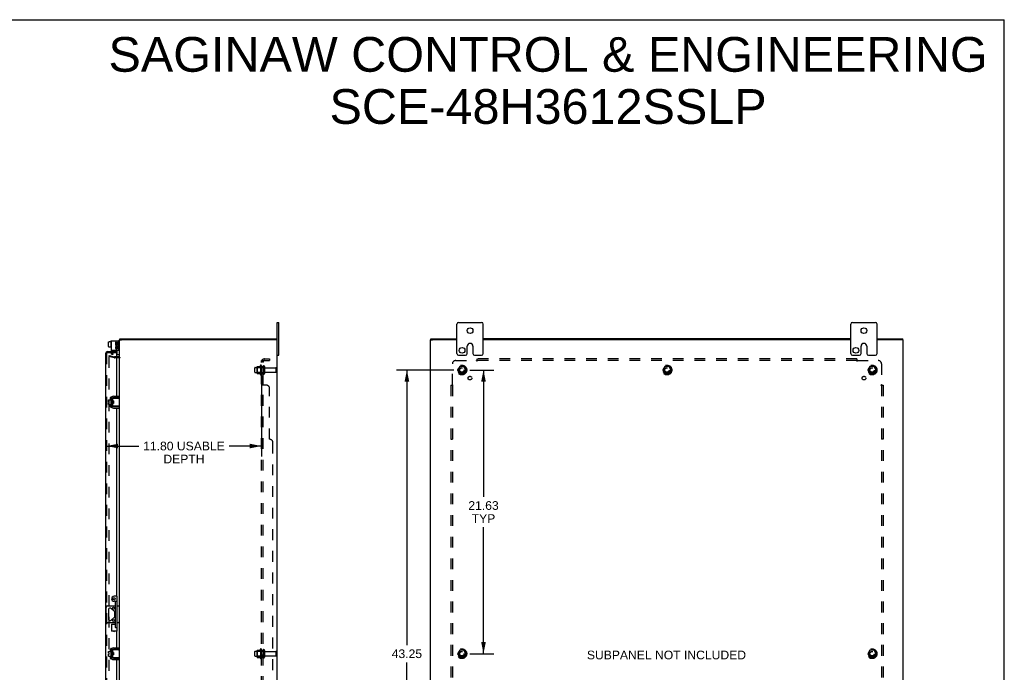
# Model space of a CAD drawing. Header units: inches. Extents: x 0 to 150, y 0 to 97.
# Tile 7 of 7: x 75 to 150, y 47 to 97. Entities that reach past the tile are written whole.
import ezdxf

# ---------------------------------------------------------------- set-up
doc = ezdxf.new("R2010")
doc.units = ezdxf.units.IN
doc.header["$LTSCALE"] = 8.25
doc.header["$MEASUREMENT"] = 0
doc.linetypes.add('HIDDEN', pattern=[0.2, 0.1, -0.1])
doc.layers.get('0').update_dxf_attribs({"linetype": 'CONTINUOUS'})
for name, color, linetype in [('DEFAULT_2', 8, 'HIDDEN'), ('DIMENSIONS', 7, 'CONTINUOUS'), ('DOOR_ASSEMBLY', 7, 'CONTINUOUS'), ('SUBPANEL', 7, 'CONTINUOUS')]:
    doc.layers.add(name, color=color, linetype=linetype)
doc.styles.get("Standard").update_dxf_attribs({"font": 'arial.ttf'})
doc.dimstyles.new('DIMSTYLE_1', dxfattribs={"dimtxt": 0.661765, "dimasz": 0.882353, "dimexe": 0.09, "dimexo": 0.07, "dimgap": 0.0375, "dimtad": 0, "dimtih": 1, "dimtoh": 1, "dimzin": 4, "dimdsep": 46, "dimtxsty": 'Standard', "dimblk": '_FILLED', "dimblk1": '_FILLED', "dimblk2": '_FILLED', "dimcen": 0.09, "dimadec": 3, "dimazin": 1, "dimtfac": 1, "dimtdec": 3, "dimtofl": 0, "dimtmove": 0, "dimatfit": 3, "dimldrblk": '_FILLED', "dimfxl": 0, "dimtolj": 1, "dimtzin": 4, "dimarcsym": 0})

# ---------------------------------------------------------------- blocks, each defined once
blk = doc.blocks.new('_FILLED')
at = {"color": 0, "linetype": 'ByBlock'}
blk.add_solid([(0, 0), (-1, 0.2), (-1, -0.2)], dxfattribs=at)
blk = doc.blocks.new('*D5')
at = {"layer": 'DIMENSIONS', "color": 2, "linetype": 'Continuous'}
for p, q in [((93.412, 69.884), (93.412, 63.768)), ((81.614, 64.562), (84.078, 64.562)), ((93.412, 64.562), (90.949, 64.562))]:
    blk.add_line(p, q, dxfattribs=at)
at = {"layer": 'DIMENSIONS', "color": 2, "linetype": 'Continuous', "xscale": 0.8823529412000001, "yscale": 0.8823529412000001, "zscale": 0.8823529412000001, "rotation": 180}
blk.add_blockref('_FILLED', (81.614, 64.562), dxfattribs=at)
at = {"layer": 'DIMENSIONS', "color": 2, "linetype": 'Continuous', "xscale": 0.8823529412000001, "yscale": 0.8823529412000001, "zscale": 0.8823529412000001}
blk.add_blockref('_FILLED', (93.412, 64.562), dxfattribs=at)
at = {"layer": 'DIMENSIONS', "color": 2, "linetype": 'Continuous', "insert": (87.513, 64.893), "char_height": 0.66176, "width": 6.20927, "attachment_point": 2, "line_spacing_factor": 0.9}
blk.add_mtext('11.80 USABLE\\PDEPTH', dxfattribs=at)
blk = doc.blocks.new('*D10')
at = {"layer": 'DIMENSIONS', "color": 2, "linetype": 'Continuous'}
for p, q in [((109.296, 70.356), (111.123, 70.356)), ((110.329, 70.356), (110.329, 60.69)), ((110.329, 48.731), (110.329, 58.373)), ((109.296, 48.731), (111.123, 48.731))]:
    blk.add_line(p, q, dxfattribs=at)
at = {"layer": 'DIMENSIONS', "color": 2, "linetype": 'Continuous', "xscale": 0.8823529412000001, "yscale": 0.8823529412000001, "zscale": 0.8823529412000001}
for p, rotation in [((110.329, 70.356), 90), ((110.329, 48.731), 270)]:
    blk.add_blockref('_FILLED', p, dxfattribs=dict(at, rotation=rotation))
at = {"layer": 'DIMENSIONS', "color": 2, "linetype": 'Continuous', "insert": (110.329, 60.359), "char_height": 0.6618, "width": 2.31249, "attachment_point": 2, "line_spacing_factor": 0.9}
blk.add_mtext('21.63\\PTYP', dxfattribs=at)
blk = doc.blocks.new('*D11')
at = {"layer": 'DIMENSIONS', "color": 2, "linetype": 'Continuous'}
for p, q in [((108.061, 70.356), (103.7, 70.356)), ((104.494, 70.356), (104.494, 49.393)), ((104.494, 27.106), (104.494, 48.07)), ((108.061, 27.106), (103.7, 27.106))]:
    blk.add_line(p, q, dxfattribs=at)
at = {"layer": 'DIMENSIONS', "color": 2, "linetype": 'Continuous', "xscale": 0.8823529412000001, "yscale": 0.8823529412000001, "zscale": 0.8823529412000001}
for p, rotation in [((104.494, 70.356), 90), ((104.494, 27.106), 270)]:
    blk.add_blockref('_FILLED', p, dxfattribs=dict(at, rotation=rotation))
at = {"layer": 'DIMENSIONS', "color": 2, "linetype": 'Continuous', "insert": (104.494, 49.062), "char_height": 0.6618, "width": 2.31249, "attachment_point": 2, "line_spacing_factor": 0.9}
blk.add_mtext('43.25', dxfattribs=at)

msp = doc.modelspace()

# ---------------------------------------------------------------- linework, layer by layer
at = {"color": 7, "linetype": 'Continuous'}
for p, q in [((0, 97.059), (150, 97.059)), ((150, 0), (150, 97.059)), ((94.612, 73.981), (94.747, 73.981)), ((94.747, 71.481), (94.747, 73.981)), ((108.304, 71.606), (108.304, 73.856)), ((108.429, 73.981), (110.179, 73.981)), ((110.304, 71.606), (110.304, 73.856)), ((138.304, 71.606), (138.304, 73.856)), ((138.429, 73.981), (140.179, 73.981)), ((140.304, 71.606), (140.304, 73.856)), ((81.76, 72.141), (81.76, 72.496)), ((81.77, 72.507), (81.828, 72.507)), ((81.77, 72.13), (81.828, 72.13)), ((81.828, 72.507), (81.828, 72.524)), ((81.828, 72.524), (81.935, 72.524)), ((81.828, 72.114), (81.828, 72.13)), ((81.828, 72.114), (81.935, 72.114)), ((81.935, 72.559), (81.935, 72.072)), ((81.945, 72.569), (81.965, 72.569)), ((81.945, 72.062), (81.965, 72.062)), ((82.532, 72.581), (82.519, 72.581)), ((82.612, 72.656), (82.757, 72.656)), ((82.632, 72.656), (82.632, 72.731)), ((94.612, 72.656), (94.465, 72.656)), ((94.582, 72.656), (94.582, 72.731)), ((106.304, 72.656), (106.454, 72.656)), ((106.329, 72.656), (106.329, 72.731)), ((109.085, 71.606), (109.085, 72.169)), ((109.522, 72.169), (109.522, 71.606)), ((139.085, 71.606), (139.085, 72.169)), ((139.522, 72.169), (139.522, 71.606)), ((142.304, 72.656), (142.154, 72.656)), ((142.279, 72.656), (142.279, 72.731)), ((82.425, 71.529), (82.425, 71.844)), ((82.572, 71.519), (82.435, 71.519)), ((94.612, 71.481), (94.747, 71.481)), ((108.429, 71.481), (108.96, 71.481)), ((109.647, 71.481), (110.179, 71.481)), ((138.429, 71.481), (138.96, 71.481)), ((139.647, 71.481), (140.179, 71.481)), ((82.579, 68.249), (82.579, 68.353)), ((81.76, 67.94), (81.76, 68.076)), ((81.76, 67.94), (81.828, 67.94)), ((81.76, 67.726), (81.76, 67.872)), ((81.76, 67.872), (81.828, 67.872)), ((81.77, 68.086), (81.935, 68.086)), ((81.77, 67.716), (81.935, 67.716)), ((81.828, 67.872), (81.828, 67.94)), ((81.935, 68.15), (81.935, 67.663)), ((81.945, 68.16), (81.965, 68.16)), ((81.945, 67.653), (81.965, 67.653)), ((81.975, 68.22), (81.978, 68.22)), ((81.975, 67.593), (81.978, 67.593)), ((82.079, 68.189), (82.079, 67.624)), ((82.083, 68.018), (82.079, 68.025)), ((82.079, 67.817), (82.086, 67.805)), ((82.083, 68.024), (82.083, 68.209)), ((82.083, 67.604), (82.083, 67.789)), ((82.087, 67.919), (82.085, 67.941)), ((82.089, 67.887), (82.087, 67.919)), ((82.09, 67.866), (82.089, 67.887)), ((82.093, 68.219), (82.612, 68.219)), ((82.143, 67.999), (82.093, 67.999)), ((82.143, 67.814), (82.093, 67.814)), ((82.612, 67.594), (82.093, 67.594)), ((82.101, 67.987), (82.094, 67.999)), ((82.106, 67.999), (82.1, 67.989)), ((82.119, 67.814), (82.125, 67.823)), ((82.124, 67.826), (82.131, 67.814)), ((82.137, 67.919), (82.135, 67.94)), ((82.579, 68.249), (82.139, 68.249)), ((82.139, 67.564), (82.579, 67.564)), ((82.143, 67.999), (82.143, 67.814)), ((82.54, 67.601), (82.532, 67.604)), ((82.579, 67.564), (82.579, 67.46)), ((82.612, 67.594), (82.612, 68.219)), ((81.576, 51.2), (81.576, 52.262)), ((81.701, 52.387), (82.297, 52.387)), ((81.767, 52.134), (81.767, 51.329)), ((81.929, 52.196), (81.83, 52.196)), ((82.239, 51.912), (81.973, 52.178)), ((82.257, 51.595), (82.257, 51.868)), ((82.437, 52.387), (82.612, 52.387)), ((82.531, 52.337), (82.519, 52.327)), ((82.297, 51.075), (81.701, 51.075)), ((81.83, 51.266), (81.929, 51.266)), ((81.973, 51.285), (82.239, 51.551)), ((82.612, 51.075), (82.437, 51.075)), ((81.76, 48.765), (81.76, 48.901)), ((81.76, 48.765), (81.828, 48.765)), ((81.77, 48.911), (81.935, 48.911)), ((81.828, 48.697), (81.828, 48.765)), ((81.935, 48.975), (81.935, 48.488)), ((81.945, 48.985), (81.965, 48.985)), ((81.975, 49.045), (81.978, 49.045)), ((82.079, 49.014), (82.079, 48.449)), ((82.083, 48.843), (82.079, 48.85)), ((82.083, 48.849), (82.083, 49.034)), ((82.087, 48.744), (82.085, 48.766)), ((82.093, 49.044), (82.612, 49.044)), ((82.143, 48.824), (82.093, 48.824)), ((82.101, 48.812), (82.094, 48.824)), ((82.106, 48.824), (82.1, 48.814)), ((82.137, 48.744), (82.135, 48.765)), ((82.579, 49.074), (82.139, 49.074)), ((82.143, 48.824), (82.143, 48.639)), ((82.579, 49.074), (82.579, 49.178)), ((82.612, 48.419), (82.612, 49.044)), ((81.76, 48.551), (81.76, 48.697)), ((81.76, 48.697), (81.828, 48.697)), ((81.77, 48.541), (81.935, 48.541)), ((81.945, 48.478), (81.965, 48.478)), ((81.975, 48.418), (81.978, 48.418)), ((82.079, 48.642), (82.086, 48.63)), ((82.083, 48.429), (82.083, 48.614)), ((82.089, 48.712), (82.087, 48.744)), ((82.09, 48.691), (82.089, 48.712)), ((82.143, 48.639), (82.093, 48.639)), ((82.612, 48.419), (82.093, 48.419)), ((82.119, 48.639), (82.125, 48.648)), ((82.124, 48.651), (82.131, 48.639)), ((82.139, 48.389), (82.579, 48.389)), ((82.54, 48.426), (82.532, 48.429)), ((82.579, 48.389), (82.579, 48.285))]:
    msp.add_line(p, q, dxfattribs=at)
at = {"color": 3, "linetype": 'Continuous'}
for p, q in [((94.612, 72.656), (94.612, 73.981)), ((81.975, 72.581), (81.975, 71.844)), ((81.975, 72.581), (82.519, 72.581)), ((82.307, 72.468), (82.307, 72.298)), ((82.353, 72.468), (82.307, 72.468)), ((82.307, 72.298), (82.5, 72.298)), ((82.307, 72.128), (82.307, 72.027)), ((82.353, 72.128), (82.307, 72.128)), ((82.359, 72.271), (82.316, 72.29)), ((82.353, 72.344), (82.353, 72.468)), ((82.399, 72.344), (82.353, 72.344)), ((82.353, 72.027), (82.353, 72.128)), ((82.399, 72.445), (82.399, 72.344)), ((82.444, 72.445), (82.399, 72.445)), ((82.399, 72.058), (82.399, 72.027)), ((82.444, 72.344), (82.444, 72.445)), ((82.492, 72.344), (82.444, 72.344)), ((82.444, 72.012), (82.444, 72.063)), ((82.5, 72.298), (82.48, 72.284)), ((82.492, 72.468), (82.492, 72.344)), ((82.539, 72.468), (82.492, 72.468)), ((82.492, 72.058), (82.492, 71.958)), ((82.525, 72.298), (82.539, 72.298)), ((82.539, 72.298), (82.539, 72.468)), ((82.539, 71.958), (82.539, 72.058)), ((82.579, 71.904), (82.579, 72.521)), ((82.612, 68.219), (82.612, 72.655)), ((82.632, 72.731), (94.582, 72.731)), ((94.457, 72.656), (82.767, 72.656)), ((94.612, 24.808), (94.612, 72.655)), ((106.304, 24.808), (106.304, 72.655)), ((106.329, 72.731), (108.304, 72.731)), ((108.304, 72.656), (106.459, 72.656)), ((138.304, 72.731), (110.304, 72.731)), ((138.304, 72.656), (110.304, 72.656)), ((140.304, 72.731), (142.279, 72.731)), ((142.149, 72.656), (140.304, 72.656)), ((142.304, 24.808), (142.304, 72.655)), ((82.519, 71.844), (81.975, 71.844)), ((82.542, 71.356), (82.364, 71.356)), ((82.492, 71.958), (82.539, 71.958)), ((82.139, 68.353), (82.579, 68.353)), ((81.975, 68.22), (81.975, 67.593)), ((82.612, 49.044), (82.612, 67.594)), ((82.139, 67.46), (82.579, 67.46)), ((81.975, 49.045), (81.975, 48.418)), ((82.139, 49.178), (82.579, 49.178)), ((82.139, 48.285), (82.579, 48.285)), ((82.612, 29.869), (82.612, 48.419))]:
    msp.add_line(p, q, dxfattribs=at)
at = {"color": 7, "linetype": 'Continuous'}
for points in [[(82.085, 67.941), (82.085, 67.951), (82.084, 67.961), (82.083, 67.971), (82.082, 67.98), (82.082, 67.988), (82.081, 67.996), (82.08, 68.003), (82.08, 68.01), (82.079, 68.016), (82.079, 68.016)], [(82.083, 68.024), (82.083, 68.022), (82.083, 68.02), (82.083, 68.019), (82.083, 68.017), (82.084, 68.016), (82.084, 68.014), (82.084, 68.013), (82.084, 68.011), (82.085, 68.01), (82.085, 68.009), (82.085, 68.008), (82.086, 68.007), (82.086, 68.006), (82.087, 68.005), (82.087, 68.004), (82.088, 68.003), (82.088, 68.002), (82.089, 68.001), (82.089, 68.001), (82.09, 68), (82.091, 68), (82.091, 67.999), (82.092, 67.999), (82.093, 67.999)], [(82.093, 67.814), (82.092, 67.814), (82.091, 67.813), (82.091, 67.813), (82.09, 67.813), (82.089, 67.812), (82.089, 67.811), (82.088, 67.811), (82.088, 67.81), (82.087, 67.809), (82.087, 67.808), (82.086, 67.807), (82.086, 67.806), (82.086, 67.805), (82.085, 67.804), (82.085, 67.803), (82.084, 67.801), (82.084, 67.8), (82.084, 67.799), (82.084, 67.797), (82.083, 67.796), (82.083, 67.794), (82.083, 67.793), (82.083, 67.791), (82.083, 67.789)], [(82.094, 67.814), (82.094, 67.82), (82.093, 67.828), (82.092, 67.837), (82.091, 67.846), (82.091, 67.856), (82.09, 67.866)], [(82.11, 67.927), (82.11, 67.934), (82.109, 67.942), (82.108, 67.949), (82.107, 67.956), (82.106, 67.962), (82.106, 67.968), (82.105, 67.973), (82.104, 67.977), (82.103, 67.981), (82.102, 67.984), (82.102, 67.986), (82.101, 67.987)], [(82.114, 67.886), (82.113, 67.902), (82.112, 67.911), (82.11, 67.927)], [(82.124, 67.826), (82.123, 67.827), (82.122, 67.829), (82.121, 67.832), (82.121, 67.836), (82.12, 67.84), (82.119, 67.845), (82.118, 67.851), (82.118, 67.857), (82.117, 67.864), (82.116, 67.871), (82.115, 67.879), (82.114, 67.886)], [(82.135, 67.94), (82.135, 67.951), (82.134, 67.961), (82.133, 67.971), (82.132, 67.98), (82.132, 67.988), (82.131, 67.996), (82.131, 67.999)], [(82.139, 67.876), (82.138, 67.897), (82.137, 67.919)], [(82.143, 67.827), (82.143, 67.827), (82.142, 67.836), (82.141, 67.845), (82.141, 67.855), (82.14, 67.865), (82.139, 67.876)], [(82.532, 68.209), (82.54, 68.211), (82.543, 68.212), (82.546, 68.214), (82.549, 68.215), (82.552, 68.215), (82.555, 68.216), (82.558, 68.217), (82.56, 68.217), (82.563, 68.218), (82.565, 68.218), (82.567, 68.219), (82.569, 68.219), (82.571, 68.219)], [(82.571, 67.594), (82.569, 67.594), (82.567, 67.594), (82.565, 67.594), (82.563, 67.595), (82.56, 67.595), (82.558, 67.596), (82.555, 67.596), (82.552, 67.597), (82.549, 67.598), (82.546, 67.599), (82.543, 67.6), (82.54, 67.601)], [(82.606, 52.387), (82.603, 52.387), (82.599, 52.385), (82.594, 52.383), (82.59, 52.381), (82.585, 52.377), (82.579, 52.374), (82.574, 52.37), (82.568, 52.366), (82.562, 52.361), (82.556, 52.357), (82.55, 52.352), (82.544, 52.347), (82.537, 52.342), (82.531, 52.337)], [(82.537, 51.12), (82.525, 51.13), (82.519, 51.135)], [(82.606, 51.075), (82.603, 51.076), (82.599, 51.077), (82.594, 51.079), (82.59, 51.082), (82.585, 51.085), (82.579, 51.089), (82.574, 51.093), (82.568, 51.097), (82.562, 51.101), (82.556, 51.106), (82.55, 51.111), (82.544, 51.115), (82.537, 51.12)], [(82.085, 48.766), (82.085, 48.776), (82.084, 48.786), (82.083, 48.796), (82.082, 48.805), (82.082, 48.813), (82.081, 48.821), (82.08, 48.828), (82.08, 48.835), (82.079, 48.841), (82.079, 48.841)], [(82.083, 48.849), (82.083, 48.847), (82.083, 48.845), (82.083, 48.844), (82.083, 48.842), (82.084, 48.841), (82.084, 48.839), (82.084, 48.838), (82.084, 48.836), (82.085, 48.835), (82.085, 48.834), (82.085, 48.833), (82.086, 48.832), (82.086, 48.831), (82.087, 48.83), (82.087, 48.829), (82.088, 48.828), (82.088, 48.827), (82.089, 48.826), (82.089, 48.826), (82.09, 48.825), (82.091, 48.825), (82.091, 48.824), (82.092, 48.824), (82.093, 48.824)], [(82.11, 48.752), (82.11, 48.759), (82.109, 48.767), (82.108, 48.774), (82.107, 48.781), (82.106, 48.787), (82.106, 48.793), (82.105, 48.798), (82.104, 48.802), (82.103, 48.806), (82.102, 48.809), (82.102, 48.811), (82.101, 48.812)], [(82.114, 48.711), (82.113, 48.727), (82.112, 48.736), (82.11, 48.752)], [(82.135, 48.765), (82.135, 48.776), (82.134, 48.786), (82.133, 48.796), (82.132, 48.805), (82.132, 48.813), (82.131, 48.821), (82.131, 48.824)], [(82.532, 49.034), (82.54, 49.036), (82.543, 49.037), (82.546, 49.039), (82.549, 49.04), (82.552, 49.04), (82.555, 49.041), (82.558, 49.042), (82.56, 49.042), (82.563, 49.043), (82.565, 49.043), (82.567, 49.044), (82.569, 49.044), (82.571, 49.044)], [(82.093, 48.639), (82.092, 48.639), (82.091, 48.638), (82.091, 48.638), (82.09, 48.638), (82.089, 48.637), (82.089, 48.636), (82.088, 48.636), (82.088, 48.635), (82.087, 48.634), (82.087, 48.633), (82.086, 48.632), (82.086, 48.631), (82.086, 48.63), (82.085, 48.629), (82.085, 48.628), (82.084, 48.626), (82.084, 48.625), (82.084, 48.624), (82.084, 48.622), (82.083, 48.621), (82.083, 48.619), (82.083, 48.618), (82.083, 48.616), (82.083, 48.614)], [(82.094, 48.639), (82.094, 48.645), (82.093, 48.653), (82.092, 48.662), (82.091, 48.671), (82.091, 48.681), (82.09, 48.691)], [(82.124, 48.651), (82.123, 48.652), (82.122, 48.654), (82.121, 48.657), (82.121, 48.661), (82.12, 48.665), (82.119, 48.67), (82.118, 48.676), (82.118, 48.682), (82.117, 48.689), (82.116, 48.696), (82.115, 48.704), (82.114, 48.711)], [(82.139, 48.701), (82.138, 48.722), (82.137, 48.744)], [(82.143, 48.652), (82.143, 48.652), (82.142, 48.661), (82.141, 48.67), (82.141, 48.68), (82.14, 48.69), (82.139, 48.701)], [(82.571, 48.419), (82.569, 48.419), (82.567, 48.419), (82.565, 48.419), (82.563, 48.42), (82.56, 48.42), (82.558, 48.421), (82.555, 48.421), (82.552, 48.422), (82.549, 48.423), (82.546, 48.424), (82.543, 48.425), (82.54, 48.426)]]:
    msp.add_lwpolyline(points, dxfattribs=at)
for centre, radius in [((109.304, 73.356), 0.219), ((139.304, 73.356), 0.219), ((108.695, 71.856), 0.219), ((138.695, 71.856), 0.219), ((82.148, 52.196), 0.08), ((82.148, 51.266), 0.08)]:
    msp.add_circle(centre, radius, dxfattribs=at)
for centre, radius, start, end in [((108.429, 73.856), 0.125, 90, 180), ((110.179, 73.856), 0.125, 0, 90), ((138.429, 73.856), 0.125, 90, 180), ((140.179, 73.856), 0.125, 0, 90), ((81.945, 72.559), 0.01, 90, 180.00001), ((81.945, 72.072), 0.01, 179.99999, 270), ((81.965, 72.559), 0.01, 359.99999, 90), ((81.965, 72.072), 0.01, 270, 0.00001), ((82.532, 72.501), 0.08, 0, 90), ((109.304, 72.169), 0.219, 0, 180), ((139.304, 72.169), 0.219, 0, 180), ((82.435, 71.529), 0.01, 180, 270), ((82.572, 71.559), 0.04, 270, 360), ((108.429, 71.606), 0.125, 180, 270), ((108.96, 71.606), 0.125, 270.00009, 360), ((109.647, 71.606), 0.125, 180, 269.99991), ((110.179, 71.606), 0.125, 270, 360), ((138.429, 71.606), 0.125, 180, 270), ((138.96, 71.606), 0.125, 270.00009, 360), ((139.647, 71.606), 0.125, 180, 269.99991), ((140.179, 71.606), 0.125, 270, 360), ((81.77, 68.076), 0.01, 90, 180), ((81.77, 67.726), 0.01, 180, 270), ((81.945, 68.15), 0.01, 90, 180), ((81.945, 67.663), 0.01, 180, 270), ((81.965, 68.15), 0.01, 0, 90), ((81.965, 67.663), 0.01, 270, 360), ((82.139, 68.189), 0.06, 90, 180), ((82.139, 67.624), 0.06, 180, 270), ((82.093, 68.209), 0.01, 90, 144.8477), ((82.093, 67.604), 0.01, 214.70761, 270), ((81.701, 52.262), 0.125, 90, 180), ((81.83, 52.134), 0.0625, 90, 180), ((81.929, 52.134), 0.0625, 45, 90), ((82.195, 51.868), 0.0625, 0, 45), ((81.701, 51.2), 0.125, 180, 270), ((81.83, 51.329), 0.0625, 180, 270), ((81.929, 51.329), 0.0625, 270, 315), ((82.195, 51.595), 0.0625, 315, 360), ((81.77, 48.901), 0.01, 90, 180), ((81.945, 48.975), 0.01, 90, 180), ((81.965, 48.975), 0.01, 0, 90), ((82.139, 49.014), 0.06, 90, 180), ((82.093, 49.034), 0.01, 90, 144.8477), ((81.77, 48.551), 0.01, 180, 270), ((81.945, 48.488), 0.01, 180, 270), ((81.965, 48.488), 0.01, 270, 360), ((82.139, 48.449), 0.06, 180, 270), ((82.093, 48.429), 0.01, 214.70761, 270)]:
    msp.add_arc(centre, radius, start, end, dxfattribs=at)
at = {"color": 3, "linetype": 'Continuous'}
for centre, radius, start, end in [((82.423, 72.244), 0.116, 156.59665, 341.87913), ((82.376, 72.027), 0.0696, 180, 347.41772), ((82.423, 72.244), 0.0696, 156.59665, 35.11217), ((82.376, 72.027), 0.0232, 180, 0.04847), ((82.469, 72.058), 0.0696, 0, 180), ((82.469, 72.055), 0.0267, 83.42855, 161.76278), ((82.469, 72.058), 0.0232, 0, 81.22946), ((82.519, 72.521), 0.06, 0, 90), ((82.423, 72.244), 0.116, 25.73705, 27.8532), ((82.425, 72.244), 0.114, 341.41988, 26.19629), ((82.519, 71.904), 0.06, 270, 360), ((82.542, 71.426), 0.07, 270, 360), ((82.139, 68.189), 0.164, 90, 180), ((82.139, 67.624), 0.164, 180, 270), ((82.139, 49.014), 0.164, 90, 180), ((82.139, 48.449), 0.164, 180, 270)]:
    msp.add_arc(centre, radius, start, end, dxfattribs=at)
at = {"color": 7, "linetype": 'Continuous'}
for centre, major_axis, ratio, start_param, end_param in [((81.77, 72.496), (0, 0.0113), 0.88616, 0, 1.570796), ((81.77, 72.141), (0, 0.0111), 0.898834, 1.570796, 3.141593)]:
    msp.add_ellipse(centre, major_axis=major_axis, ratio=ratio, start_param=start_param, end_param=end_param, dxfattribs=at)
at = {"layer": 'DEFAULT_2', "color": 8, "linetype": 'HIDDEN'}
for p, q in [((81.819, 71.461), (81.8, 71.388)), ((82.184, 71.285), (81.8, 71.388)), ((81.8, 71.358), (81.8, 71.356)), ((81.8, 71.356), (81.8, 26.107)), ((81.819, 71.376), (81.817, 71.376)), ((81.819, 71.461), (82.204, 71.358)), ((81.975, 71.844), (81.975, 71.627)), ((82.03, 71.503), (81.989, 71.575)), ((82.12, 71.555), (82.03, 71.503)), ((82.079, 71.844), (82.079, 71.627)), ((82.079, 71.627), (82.12, 71.555)), ((82.364, 71.356), (82.214, 71.356)), ((82.542, 71.281), (82.214, 71.281)), ((92.912, 70.199), (92.912, 70.514)), ((92.942, 70.544), (93.537, 70.544)), ((93.076, 70.612), (93.076, 70.101)), ((93.096, 70.54), (93.076, 70.56)), ((93.087, 70.634), (93.315, 70.634)), ((93.096, 70.54), (93.096, 70.173)), ((93.392, 70.54), (93.096, 70.54)), ((93.342, 70.712), (93.342, 70)), ((93.392, 70.54), (93.412, 70.56)), ((93.392, 70.54), (93.392, 70.173)), ((93.412, 70.69), (93.412, 70.022)), ((93.537, 70.614), (93.537, 70.099)), ((93.647, 70.614), (93.647, 70.099)), ((93.71, 70.521), (94.507, 70.521)), ((108.516, 70.629), (108.361, 70.361)), ((108.833, 70.634), (108.524, 70.634)), ((108.996, 70.361), (108.842, 70.629)), ((124.141, 70.629), (123.986, 70.361)), ((124.458, 70.634), (124.149, 70.634)), ((124.621, 70.361), (124.467, 70.629)), ((139.766, 70.629), (139.611, 70.361)), ((140.083, 70.634), (139.774, 70.634)), ((140.246, 70.361), (140.092, 70.629)), ((92.942, 70.169), (93.537, 70.169)), ((93.096, 70.173), (93.076, 70.153)), ((93.087, 70.079), (93.315, 70.079)), ((93.392, 70.173), (93.096, 70.173)), ((93.392, 70.173), (93.412, 70.153)), ((93.71, 70.191), (94.507, 70.191)), ((94.537, 70.221), (94.537, 70.491)), ((108.361, 70.351), (108.516, 70.084)), ((108.833, 70.079), (108.524, 70.079)), ((108.842, 70.084), (108.996, 70.351)), ((123.986, 70.351), (124.141, 70.084)), ((124.458, 70.079), (124.149, 70.079)), ((124.467, 70.084), (124.621, 70.351)), ((139.611, 70.351), (139.766, 70.084)), ((140.083, 70.079), (139.774, 70.079)), ((140.092, 70.084), (140.246, 70.351)), ((92.912, 48.574), (92.912, 48.889)), ((92.942, 48.919), (93.537, 48.919)), ((93.076, 48.987), (93.076, 48.476)), ((93.096, 48.915), (93.076, 48.935)), ((93.087, 49.009), (93.315, 49.009)), ((93.392, 48.915), (93.096, 48.915)), ((93.096, 48.915), (93.096, 48.548)), ((93.342, 49.087), (93.342, 48.375)), ((93.392, 48.915), (93.412, 48.935)), ((93.392, 48.915), (93.392, 48.548)), ((93.412, 49.065), (93.412, 48.397)), ((93.537, 48.989), (93.537, 48.474)), ((93.647, 48.989), (93.647, 48.474)), ((93.71, 48.896), (94.507, 48.896)), ((94.537, 48.596), (94.537, 48.866)), ((108.516, 49.004), (108.361, 48.736)), ((108.833, 49.009), (108.524, 49.009)), ((108.996, 48.736), (108.842, 49.004)), ((139.766, 49.004), (139.611, 48.736)), ((140.083, 49.009), (139.774, 49.009)), ((140.246, 48.736), (140.092, 49.004)), ((92.942, 48.544), (93.537, 48.544)), ((93.096, 48.548), (93.076, 48.528)), ((93.087, 48.454), (93.315, 48.454)), ((93.392, 48.548), (93.096, 48.548)), ((93.392, 48.548), (93.412, 48.528)), ((93.71, 48.566), (94.507, 48.566)), ((108.361, 48.726), (108.516, 48.459)), ((108.833, 48.454), (108.524, 48.454)), ((108.842, 48.459), (108.996, 48.726)), ((139.611, 48.726), (139.766, 48.459)), ((140.083, 48.454), (139.774, 48.454)), ((140.092, 48.459), (140.246, 48.726))]:
    msp.add_line(p, q, dxfattribs=at)
for points in [[(81.817, 71.376), (81.815, 71.375), (81.813, 71.375), (81.811, 71.374), (81.809, 71.373), (81.807, 71.372), (81.806, 71.37), (81.804, 71.368), (81.803, 71.366), (81.802, 71.365), (81.801, 71.362), (81.8, 71.36), (81.8, 71.358)], [(81.824, 71.375), (81.822, 71.376), (81.82, 71.376), (81.819, 71.376)]]:
    msp.add_lwpolyline(points, dxfattribs=at)
for centre, radius in [((108.679, 70.356), 0.372), ((108.679, 70.356), 0.356), ((108.679, 70.356), 0.312), ((108.679, 70.356), 0.204), ((108.679, 70.356), 0.188), ((108.679, 70.356), 0.183), ((108.679, 70.356), 0.165), ((124.304, 70.356), 0.372), ((124.304, 70.356), 0.356), ((124.304, 70.356), 0.312), ((124.304, 70.356), 0.204), ((124.304, 70.356), 0.188), ((124.304, 70.356), 0.183), ((124.304, 70.356), 0.165), ((139.929, 70.356), 0.372), ((139.929, 70.356), 0.356), ((139.929, 70.356), 0.312), ((139.929, 70.356), 0.204), ((139.929, 70.356), 0.188), ((139.929, 70.356), 0.183), ((139.929, 70.356), 0.165), ((108.679, 48.731), 0.372), ((108.679, 48.731), 0.356), ((108.679, 48.731), 0.312), ((108.679, 48.731), 0.204), ((108.679, 48.731), 0.188), ((108.679, 48.731), 0.183), ((108.679, 48.731), 0.165), ((139.929, 48.731), 0.372), ((139.929, 48.731), 0.356), ((139.929, 48.731), 0.312), ((139.929, 48.731), 0.204), ((139.929, 48.731), 0.188), ((139.929, 48.731), 0.183), ((139.929, 48.731), 0.165)]:
    msp.add_circle(centre, radius, dxfattribs=at)
for centre, radius, start, end in [((82.079, 71.627), 0.104, 180, 210), ((82.214, 71.396), 0.115, 255, 270), ((82.214, 71.396), 0.04, 255, 270), ((82.542, 71.426), 0.145, 270, 317.01419), ((92.942, 70.514), 0.03, 90, 180), ((93.218, 70.612), 0.141, 174.79195, 180), ((93.087, 70.624), 0.01, 90, 174.80617), ((93.296, 70.644), 0.01, 270, 336.03207), ((93.943, 70.356), 0.698, 149.33687, 156.03207), ((93.374, 70.69), 0.0384, 0, 145.55034), ((93.592, 70.614), 0.055, 0, 180), ((93.71, 70.584), 0.0625, 180, 270), ((94.507, 70.491), 0.03, 360, 90), ((108.524, 70.624), 0.01, 90.01235, 149.98915), ((108.833, 70.624), 0.01, 30.01204, 89.98872), ((124.149, 70.624), 0.01, 90.01235, 149.98915), ((124.458, 70.624), 0.01, 30.01204, 89.98872), ((139.774, 70.624), 0.01, 90.01235, 149.98915), ((140.083, 70.624), 0.01, 30.01204, 89.98872), ((92.942, 70.199), 0.03, 180, 270), ((93.218, 70.101), 0.141, 180, 185.20805), ((93.087, 70.089), 0.01, 185.19383, 270), ((93.296, 70.069), 0.01, 23.96793, 90), ((93.943, 70.356), 0.698, 203.96793, 210.66313), ((93.374, 70.022), 0.0384, 214.44966, 360), ((93.592, 70.099), 0.055, 180, 360), ((93.71, 70.129), 0.0625, 90, 180), ((94.507, 70.221), 0.03, 270, 0), ((108.37, 70.356), 0.01, 150.01268, 209.98829), ((108.524, 70.089), 0.01, 210.01204, 269.98872), ((108.833, 70.089), 0.01, 270.01235, 329.98915), ((108.988, 70.356), 0.01, 330.01268, 29.98829), ((123.995, 70.356), 0.01, 150.01268, 209.98829), ((124.149, 70.089), 0.01, 210.01204, 269.98872), ((124.458, 70.089), 0.01, 270.01235, 329.98915), ((124.613, 70.356), 0.01, 330.01268, 29.98829), ((139.62, 70.356), 0.01, 150.01268, 209.98829), ((139.774, 70.089), 0.01, 210.01204, 269.98872), ((140.083, 70.089), 0.01, 270.01235, 329.98915), ((140.238, 70.356), 0.01, 330.01268, 29.98829), ((92.942, 48.889), 0.03, 90, 180), ((93.218, 48.987), 0.141, 174.79195, 180), ((93.087, 48.999), 0.01, 90, 174.80617), ((93.296, 49.019), 0.01, 270, 336.03207), ((93.943, 48.731), 0.698, 149.33687, 156.03207), ((93.374, 49.065), 0.0384, 0, 145.55034), ((93.592, 48.989), 0.055, 0, 180), ((93.71, 48.959), 0.0625, 180, 270), ((94.507, 48.866), 0.03, 360, 90), ((108.524, 48.999), 0.01, 90.01235, 149.98915), ((108.833, 48.999), 0.01, 30.01204, 89.98872), ((139.774, 48.999), 0.01, 90.01235, 149.98915), ((140.083, 48.999), 0.01, 30.01204, 89.98872), ((92.942, 48.574), 0.03, 180, 270), ((93.218, 48.476), 0.141, 180, 185.20805), ((93.087, 48.464), 0.01, 185.19383, 270), ((93.296, 48.444), 0.01, 23.96793, 90), ((93.943, 48.731), 0.698, 203.96793, 210.66313), ((93.374, 48.397), 0.0384, 214.44966, 360), ((93.592, 48.474), 0.055, 180, 360), ((93.71, 48.504), 0.0625, 90, 180), ((94.507, 48.596), 0.03, 270, 0), ((108.37, 48.731), 0.01, 150.01268, 209.98829), ((108.524, 48.464), 0.01, 210.01204, 269.98872), ((108.833, 48.464), 0.01, 270.01235, 329.98915), ((108.988, 48.731), 0.01, 330.01268, 29.98829), ((139.62, 48.731), 0.01, 150.01268, 209.98829), ((139.774, 48.464), 0.01, 210.01204, 269.98872), ((140.083, 48.464), 0.01, 270.01235, 329.98915), ((140.238, 48.731), 0.01, 330.01268, 29.98829)]:
    msp.add_arc(centre, radius, start, end, dxfattribs=at)
at = {"layer": 'DOOR_ASSEMBLY', "color": 3, "linetype": 'Continuous'}
for p, q in [((81.539, 71.618), (81.539, 25.845)), ((81.684, 71.763), (82.364, 71.763)), ((82.364, 71.672), (82.364, 68.353)), ((81.923, 68.086), (81.923, 68.263)), ((81.973, 68.313), (82.029, 68.313)), ((81.923, 67.55), (81.923, 67.716)), ((82.029, 67.5), (81.973, 67.5)), ((82.079, 68.196), (82.079, 68.024)), ((82.079, 67.816), (82.079, 67.617)), ((82.364, 68.249), (82.364, 68.219)), ((82.364, 67.594), (82.364, 67.564)), ((82.364, 67.46), (82.364, 53.106)), ((82.364, 50.444), (82.364, 49.178)), ((81.923, 48.911), (81.923, 49.088)), ((81.973, 49.138), (82.029, 49.138)), ((82.079, 49.021), (82.079, 48.849)), ((82.364, 49.074), (82.364, 49.044)), ((81.923, 48.375), (81.923, 48.541)), ((82.029, 48.325), (81.973, 48.325)), ((82.079, 48.641), (82.079, 48.442)), ((82.364, 48.419), (82.364, 48.389)), ((82.364, 48.285), (82.364, 30.003))]:
    msp.add_line(p, q, dxfattribs=at)
at = {"layer": 'DOOR_ASSEMBLY', "color": 8, "linetype": 'HIDDEN'}
for p, q in [((81.614, 71.618), (81.614, 25.845)), ((81.684, 71.688), (82.349, 71.688)), ((81.923, 71.763), (81.923, 71.688)), ((82.079, 71.763), (82.079, 71.688))]:
    msp.add_line(p, q, dxfattribs=at)
at = {"layer": 'DOOR_ASSEMBLY', "color": 7, "linetype": 'Continuous'}
for p, q in [((82.364, 71.688), (82.349, 71.688)), ((82.364, 71.688), (82.364, 71.763)), ((82.407, 53.106), (82.187, 53.106)), ((82.267, 52.731), (82.187, 52.731)), ((82.297, 50.761), (82.297, 52.701)), ((82.327, 52.731), (82.407, 52.731)), ((82.437, 50.444), (82.437, 53.076)), ((81.999, 50.981), (81.999, 50.444)), ((81.999, 50.981), (82.297, 50.981)), ((82.437, 50.444), (81.999, 50.444)), ((82.319, 50.731), (82.407, 50.731))]:
    msp.add_line(p, q, dxfattribs=at)
for points in [[(81.999, 50.981), (82, 50.981), (82, 50.98), (82.001, 50.979), (82.021, 50.96)], [(81.999, 50.444), (82, 50.444), (82, 50.445), (82.001, 50.446), (82.021, 50.465)], [(82.021, 50.96), (82.025, 50.956), (82.029, 50.951)], [(82.021, 50.465), (82.025, 50.469), (82.029, 50.474)], [(82.267, 50.761), (82.273, 50.755), (82.28, 50.749), (82.287, 50.743), (82.293, 50.739), (82.3, 50.736), (82.306, 50.733), (82.313, 50.732), (82.319, 50.731)], [(82.416, 50.465), (82.411, 50.469), (82.407, 50.474)], [(82.437, 50.444), (82.437, 50.444), (82.436, 50.445), (82.435, 50.446), (82.416, 50.465)]]:
    msp.add_lwpolyline(points, dxfattribs=at)
for radius in [0.085, 0.08]:
    msp.add_circle((82.187, 52.919), radius, dxfattribs=at)
at = {"layer": 'DOOR_ASSEMBLY', "color": 3, "linetype": 'Continuous'}
for centre, radius, start, end in [((81.684, 71.618), 0.145, 90, 180), ((82.349, 71.672), 0.0156, 0, 90), ((81.973, 68.263), 0.05, 90, 180), ((82.029, 68.263), 0.05, 87.76968, 90), ((81.973, 67.55), 0.05, 180, 270), ((82.029, 67.55), 0.05, 270, 272.23032), ((82.187, 50.544), 0.109, 246.62045, 293.37955), ((81.973, 49.088), 0.05, 90, 180), ((82.029, 49.088), 0.05, 87.76968, 90), ((81.973, 48.375), 0.05, 180, 270), ((82.029, 48.375), 0.05, 270, 272.23032)]:
    msp.add_arc(centre, radius, start, end, dxfattribs=at)
at = {"layer": 'DOOR_ASSEMBLY', "color": 8, "linetype": 'HIDDEN'}
msp.add_arc((81.684, 71.618), 0.07, 90, 180, dxfattribs=at)
at = {"layer": 'DOOR_ASSEMBLY', "color": 7, "linetype": 'Continuous'}
for centre, radius, start, end in [((82.187, 52.919), 0.188, 90, 270), ((82.267, 52.701), 0.03, 359.99872, 89.99336), ((82.327, 52.701), 0.03, 90, 180), ((82.407, 53.076), 0.03, 0, 90), ((82.407, 52.701), 0.03, 0, 90), ((82.327, 50.761), 0.03, 180, 270), ((82.407, 50.761), 0.03, 270, 360)]:
    msp.add_arc(centre, radius, start, end, dxfattribs=at)
at = {"layer": 'SUBPANEL', "color": 8, "linetype": 'HIDDEN'}
for p, q in [((93.412, 26.388), (93.412, 71.075)), ((93.537, 71.075), (93.412, 71.075)), ((93.537, 70.606), (93.412, 70.606)), ((93.466, 71.114), (93.563, 71.034)), ((93.499, 71.07), (93.501, 71.07)), ((93.501, 71.07), (93.502, 71.069)), ((93.502, 71.069), (93.504, 71.069)), ((93.537, 26.388), (93.537, 71.075)), ((93.649, 71.2), (94.037, 71.2)), ((93.649, 71.075), (94.037, 71.075)), ((94.037, 71.2), (94.037, 71.075)), ((107.96, 69.235), (107.96, 70.825)), ((108.21, 71.075), (109.8, 71.075)), ((109.813, 71.055), (109.809, 71.062)), ((109.835, 71.034), (109.835, 71.2)), ((138.772, 71.2), (109.835, 71.2)), ((138.772, 71.075), (109.835, 71.075)), ((138.772, 71.2), (138.772, 71.034)), ((138.808, 71.075), (140.397, 71.075)), ((140.647, 70.825), (140.647, 69.235)), ((93.537, 70.106), (93.412, 70.106)), ((93.537, 69.878), (93.412, 69.878)), ((93.537, 69.597), (93.412, 69.597)), ((93.537, 69.235), (93.412, 69.235)), ((93.435, 69.216), (93.432, 69.217)), ((93.439, 69.214), (93.435, 69.216)), ((93.787, 69.2), (93.466, 69.2)), ((107.835, 69.2), (107.835, 28.263)), ((107.835, 69.2), (108.001, 69.2)), ((107.96, 69.2), (107.96, 28.263)), ((140.607, 69.2), (140.772, 69.2)), ((140.628, 69.222), (140.634, 69.226)), ((140.647, 69.2), (140.647, 28.263)), ((140.772, 69.2), (140.772, 28.263)), ((94.037, 65.075), (94.037, 68.95)), ((94.287, 32.638), (94.287, 64.825)), ((107.835, 65.075), (107.96, 65.075)), ((140.772, 65.075), (140.647, 65.075)), ((93.537, 48.981), (93.412, 48.981)), ((93.537, 48.481), (93.412, 48.481))]:
    msp.add_line(p, q, dxfattribs=at)
for points in [[(93.435, 71.095), (93.432, 71.094), (93.429, 71.092), (93.426, 71.091), (93.423, 71.089), (93.421, 71.088), (93.418, 71.086), (93.417, 71.084), (93.415, 71.083), (93.414, 71.081), (93.413, 71.079), (93.413, 71.078), (93.412, 71.076), (93.412, 71.075)], [(93.466, 71.114), (93.465, 71.112), (93.462, 71.11), (93.46, 71.108), (93.457, 71.106), (93.454, 71.104), (93.451, 71.103), (93.448, 71.101), (93.445, 71.099), (93.441, 71.098), (93.435, 71.095)], [(93.481, 71.075), (93.48, 71.075), (93.48, 71.075), (93.479, 71.075), (93.479, 71.075), (93.479, 71.075), (93.478, 71.075), (93.478, 71.075), (93.478, 71.075), (93.478, 71.075)], [(93.478, 71.075), (93.478, 71.075), (93.478, 71.075), (93.478, 71.075), (93.478, 71.075), (93.478, 71.075), (93.479, 71.075), (93.479, 71.075), (93.48, 71.075), (93.48, 71.075), (93.481, 71.075), (93.481, 71.075), (93.482, 71.075), (93.482, 71.075), (93.483, 71.074), (93.483, 71.074), (93.484, 71.074), (93.485, 71.074), (93.485, 71.074), (93.486, 71.074), (93.486, 71.074), (93.487, 71.074), (93.488, 71.073), (93.488, 71.073), (93.489, 71.073), (93.49, 71.073), (93.491, 71.073), (93.491, 71.073), (93.492, 71.072), (93.493, 71.072), (93.494, 71.072), (93.494, 71.072), (93.495, 71.072), (93.496, 71.071), (93.497, 71.071), (93.497, 71.071), (93.498, 71.071), (93.499, 71.07)], [(93.504, 71.069), (93.506, 71.068), (93.507, 71.068), (93.507, 71.068), (93.508, 71.067), (93.509, 71.067), (93.51, 71.067), (93.511, 71.066), (93.512, 71.066), (93.513, 71.066), (93.514, 71.065), (93.515, 71.065), (93.516, 71.065), (93.517, 71.064), (93.518, 71.064), (93.519, 71.063), (93.52, 71.063), (93.521, 71.063), (93.522, 71.062), (93.523, 71.062), (93.524, 71.061), (93.525, 71.061), (93.526, 71.06), (93.527, 71.06), (93.527, 71.06), (93.528, 71.059), (93.529, 71.059), (93.53, 71.058), (93.531, 71.058), (93.532, 71.058), (93.532, 71.057), (93.533, 71.057), (93.534, 71.056), (93.535, 71.056), (93.535, 71.056), (93.536, 71.055), (93.537, 71.055), (93.537, 71.055), (93.538, 71.054), (93.539, 71.054), (93.539, 71.054), (93.54, 71.053), (93.54, 71.053), (93.541, 71.053), (93.541, 71.052), (93.541, 71.052), (93.541, 71.052)], [(93.552, 71.051), (93.55, 71.053), (93.548, 71.055), (93.547, 71.057), (93.545, 71.059), (93.543, 71.062), (93.542, 71.064), (93.54, 71.066), (93.539, 71.068), (93.538, 71.07), (93.538, 71.072), (93.538, 71.074), (93.537, 71.075)], [(93.541, 71.052), (93.541, 71.052), (93.541, 71.052), (93.541, 71.052), (93.541, 71.052), (93.541, 71.052), (93.541, 71.053), (93.54, 71.053), (93.54, 71.053), (93.539, 71.054), (93.539, 71.054), (93.539, 71.054), (93.538, 71.055), (93.538, 71.055)], [(93.563, 71.034), (93.563, 71.035), (93.563, 71.035), (93.563, 71.036), (93.563, 71.037), (93.563, 71.038), (93.562, 71.039), (93.562, 71.04), (93.561, 71.041), (93.56, 71.043), (93.558, 71.044), (93.557, 71.046), (93.555, 71.048), (93.552, 71.051)], [(109.81, 71.086), (109.809, 71.084), (109.807, 71.083), (109.805, 71.081), (109.804, 71.079), (109.802, 71.078), (109.801, 71.076), (109.8, 71.075)], [(109.809, 71.062), (109.808, 71.064), (109.806, 71.066), (109.805, 71.068), (109.804, 71.07), (109.802, 71.072), (109.801, 71.074), (109.8, 71.075)], [(109.818, 71.094), (109.814, 71.089), (109.81, 71.086)], [(109.835, 71.034), (109.833, 71.035), (109.832, 71.035), (109.83, 71.036), (109.829, 71.037), (109.827, 71.038), (109.826, 71.039), (109.825, 71.04), (109.823, 71.041), (109.822, 71.043), (109.82, 71.044), (109.819, 71.046), (109.818, 71.048), (109.817, 71.049), (109.815, 71.051), (109.814, 71.053), (109.813, 71.055)], [(109.835, 71.114), (109.834, 71.112), (109.832, 71.11), (109.831, 71.108), (109.829, 71.106), (109.828, 71.104), (109.826, 71.103), (109.825, 71.101), (109.824, 71.099), (109.822, 71.098), (109.821, 71.097), (109.819, 71.095), (109.818, 71.094)], [(138.772, 71.114), (138.774, 71.112), (138.775, 71.11), (138.777, 71.108), (138.778, 71.106), (138.78, 71.104), (138.781, 71.103), (138.782, 71.101), (138.784, 71.099), (138.785, 71.098), (138.787, 71.097), (138.788, 71.095), (138.789, 71.094), (138.794, 71.089)], [(138.772, 71.034), (138.774, 71.035), (138.776, 71.035), (138.777, 71.036), (138.779, 71.037), (138.78, 71.038), (138.781, 71.039), (138.783, 71.04), (138.784, 71.041), (138.786, 71.043), (138.787, 71.044), (138.788, 71.046), (138.79, 71.048), (138.791, 71.049), (138.792, 71.051), (138.793, 71.053), (138.795, 71.055), (138.798, 71.062)], [(138.794, 71.089), (138.797, 71.086), (138.799, 71.084), (138.801, 71.083), (138.802, 71.081), (138.804, 71.079), (138.805, 71.078), (138.807, 71.076), (138.808, 71.075)], [(138.798, 71.062), (138.8, 71.064), (138.801, 71.066), (138.803, 71.068), (138.804, 71.07), (138.805, 71.072), (138.807, 71.074), (138.808, 71.075)], [(93.429, 69.218), (93.426, 69.22), (93.423, 69.221), (93.421, 69.223), (93.418, 69.225), (93.417, 69.227), (93.415, 69.228), (93.414, 69.23), (93.413, 69.231), (93.413, 69.233), (93.412, 69.234), (93.412, 69.235)], [(93.432, 69.217), (93.428, 69.219), (93.425, 69.22), (93.423, 69.222), (93.42, 69.224), (93.418, 69.226), (93.416, 69.227), (93.414, 69.229), (93.413, 69.231), (93.413, 69.233), (93.412, 69.234), (93.412, 69.235)], [(93.465, 69.201), (93.462, 69.203), (93.46, 69.204), (93.457, 69.206), (93.454, 69.207), (93.451, 69.209), (93.448, 69.21), (93.438, 69.214)], [(93.466, 69.2), (93.464, 69.202), (93.462, 69.203), (93.459, 69.205), (93.456, 69.206), (93.453, 69.208), (93.45, 69.209), (93.446, 69.211)], [(93.54, 69.229), (93.539, 69.23), (93.538, 69.231), (93.538, 69.233), (93.538, 69.234), (93.537, 69.235)], [(93.545, 69.225), (93.543, 69.226), (93.542, 69.227), (93.54, 69.229), (93.539, 69.23), (93.538, 69.231), (93.538, 69.233), (93.538, 69.234), (93.537, 69.235)], [(93.563, 69.206), (93.563, 69.208), (93.562, 69.209), (93.562, 69.21), (93.561, 69.212), (93.56, 69.213), (93.558, 69.215), (93.557, 69.216), (93.555, 69.217), (93.554, 69.218), (93.552, 69.22), (93.55, 69.221), (93.548, 69.222), (93.547, 69.223), (93.545, 69.225), (93.543, 69.226), (93.542, 69.227)], [(93.563, 69.2), (93.563, 69.202), (93.563, 69.203), (93.563, 69.205), (93.563, 69.206), (93.563, 69.208), (93.562, 69.209), (93.562, 69.21), (93.561, 69.212), (93.56, 69.213), (93.558, 69.215), (93.557, 69.216), (93.555, 69.217), (93.554, 69.218)], [(93.563, 69.2), (93.563, 69.202), (93.563, 69.203), (93.563, 69.205)], [(107.921, 69.2), (107.924, 69.202), (107.926, 69.203), (107.928, 69.205), (107.93, 69.206), (107.931, 69.208), (107.933, 69.209), (107.935, 69.211), (107.937, 69.212), (107.938, 69.214), (107.94, 69.216), (107.941, 69.217)], [(107.941, 69.217), (107.948, 69.224), (107.95, 69.226), (107.952, 69.227), (107.953, 69.229), (107.955, 69.231), (107.957, 69.233), (107.959, 69.234), (107.96, 69.235)], [(107.973, 69.226), (107.971, 69.227), (107.969, 69.229), (107.967, 69.23), (107.965, 69.231), (107.963, 69.233), (107.961, 69.234), (107.96, 69.235)], [(108.001, 69.2), (108, 69.202), (108, 69.203), (107.999, 69.205), (107.998, 69.206), (107.997, 69.208), (107.996, 69.209), (107.995, 69.21), (107.994, 69.212), (107.992, 69.213), (107.991, 69.215), (107.989, 69.216), (107.987, 69.217), (107.986, 69.218), (107.984, 69.22), (107.982, 69.221), (107.98, 69.222), (107.973, 69.226)], [(140.607, 69.2), (140.607, 69.202), (140.608, 69.203), (140.609, 69.205), (140.609, 69.206), (140.61, 69.208), (140.611, 69.209), (140.613, 69.21), (140.614, 69.212), (140.615, 69.213), (140.617, 69.215), (140.618, 69.216), (140.62, 69.217), (140.622, 69.218), (140.624, 69.22), (140.626, 69.221), (140.628, 69.222)], [(140.634, 69.226), (140.636, 69.227), (140.638, 69.229), (140.641, 69.23), (140.642, 69.231), (140.644, 69.233), (140.646, 69.234), (140.647, 69.235)], [(140.659, 69.225), (140.657, 69.227), (140.655, 69.228), (140.653, 69.23), (140.652, 69.231), (140.65, 69.233), (140.649, 69.234), (140.647, 69.235)], [(140.666, 69.217), (140.662, 69.221), (140.659, 69.225)], [(140.686, 69.2), (140.684, 69.201), (140.682, 69.203), (140.68, 69.204), (140.678, 69.206), (140.677, 69.207), (140.675, 69.209), (140.673, 69.21), (140.672, 69.211), (140.67, 69.213), (140.669, 69.214), (140.668, 69.216), (140.666, 69.217)]]:
    msp.add_lwpolyline(points, dxfattribs=at)
for centre, radius in [((108.679, 70.356), 0.25), ((124.304, 70.356), 0.25), ((139.929, 70.356), 0.25), ((109.297, 69.738), 0.141), ((139.31, 69.738), 0.141), ((108.679, 48.731), 0.25), ((139.929, 48.731), 0.25)]:
    msp.add_circle(centre, radius, dxfattribs=at)
for centre, radius, start, end in [((93.649, 70.963), 0.237, 90, 180), ((93.649, 70.963), 0.112, 90, 180), ((108.21, 70.825), 0.25, 90, 180), ((140.397, 70.825), 0.25, 0, 90), ((93.787, 68.95), 0.25, 0, 90), ((94.037, 64.825), 0.25, 0, 90)]:
    msp.add_arc(centre, radius, start, end, dxfattribs=at)

# ---------------------------------------------------------------- texts
at = {"layer": 'DIMENSIONS', "color": 2, "linetype": 'Continuous', "attachment_point": 2, "line_spacing_factor": 0.9}
for s, insert, char_height, width in [('SAGINAW CONTROL & ENGINEERING\\PSCE-48H3612SSLP', (115.249, 95.737), 2.64706, 66.85546), ('SUBPANEL NOT INCLUDED', (124.266, 48.966), 0.66176, 12.10119)]:
    msp.add_mtext(s, dxfattribs=dict(at, insert=insert, char_height=char_height, width=width))

# ---------------------------------------------------------------- dimensions: what is measured, and where the dimension line sits
at = {"layer": 'DIMENSIONS', "color": 2, "linetype": 'Continuous'}
dim = msp.add_linear_dim(base=(93.412, 64.562), p1=(81.614, 71.688), p2=(93.412, 69.954), text='<> USABLE\\PDEPTH', dimstyle='DIMSTYLE_1', dxfattribs=at)
dim.commit()
dim.dimension.update_dxf_attribs({"geometry": '*D5', "text_midpoint": (87.513, 64.066), "dimtype": 160})
dim = msp.add_linear_dim(base=(104.494, 27.106), p1=(108.131, 70.356), p2=(108.131, 27.106), angle=270, dimstyle='DIMSTYLE_1', dxfattribs=at)
dim.commit()
dim.dimension.update_dxf_attribs({"geometry": '*D11', "text_midpoint": (104.479, 48.728), "dimtype": 160})
dim = msp.add_linear_dim(base=(110.329132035, 48.731311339), p1=(109.226366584, 70.356311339), p2=(109.226366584, 48.731311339), angle=270, text='<>\\PTYP', dimstyle='DIMSTYLE_1', dxfattribs=at)
dim.commit()
dim.dimension.update_dxf_attribs({"geometry": '*D10', "text_midpoint": (110.329132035, 59.53151195), "dimtype": 160})

doc.saveas('drawing.dxf')
